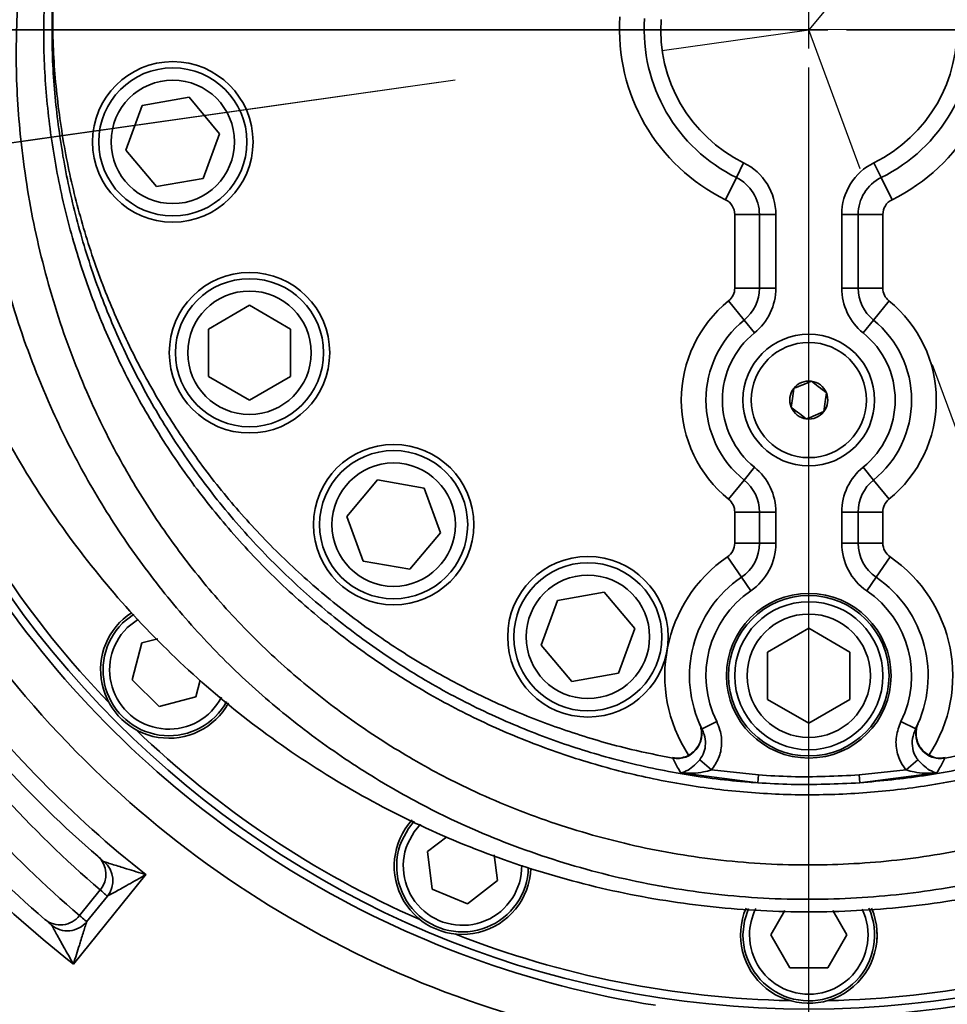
# Model space of a CAD drawing. Header units: millimetres. Extents: x -8713 to 3261, y -18743 to -8704.
# Tile 81 of 156: x -4208 to -4096, y -12292 to -12172. Entities that reach past the tile are written whole.
import ezdxf

# ---------------------------------------------------------------- set-up
doc = ezdxf.new("R2010")
doc.units = ezdxf.units.MM
doc.header["$LTSCALE"] = 10
doc.header["$PDSIZE"] = -1
for name, pattern in [('CENTER', [50.8, 31.75, -6.35, 6.35, -6.35]), ('CENTER2', [1.125, 0.75, -0.125, 0.125, -0.125]), ('CENTERX2', [20.32, 12.7, -2.54, 2.54, -2.54])]:
    doc.linetypes.add(name, pattern=pattern)
doc.layers.get('Defpoints').update_dxf_attribs({"true_color": 0x5e5e5e})
doc.layers.add('中心线层', color=1, linetype='CENTER')
doc.layers.add('细实线层', color=7, linetype='Continuous')
doc.dimstyles.new('ISO-25', dxfattribs={"dimscale": 20, "dimtxt": 4, "dimasz": 3.05, "dimexe": 3, "dimexo": 0.625, "dimtad": 1, "dimdec": 0, "dimtxsty": 'Standard', "dimcen": 2.5, "dimclrd": 1, "dimclre": 1, "dimclrt": 4, "dimadec": 1, "dimazin": 2, "dimtfac": 1, "dimtdec": 0, "dimtmove": 0, "dimatfit": 0, "dimfxl": 1, "dimarcsym": 0})

# ---------------------------------------------------------------- blocks, each defined once
blk = doc.blocks.new('*U166')
at = {"color": 0, "linetype": 'Continuous', "transparency": 16777216}
for p, q in [((0, -2.3), (0, 2.3)), ((-2.3, 0), (2.3, 0))]:
    blk.add_line(p, q, dxfattribs=at)
at = {"color": 0, "linetype": 'CENTER', "transparency": 16777216}
for p, q in [((-114.43, 0), (-4.6, 0)), ((4.6, 0), (130.32, 0)), ((0, -147.85), (0, -4.6))]:
    blk.add_line(p, q, dxfattribs=at)
blk = doc.blocks.new('*D181')
at = {"color": 1, "lineweight": -2, "transparency": 16777216}
for p, q in [((-2176.81, -12185.62), (-2176.81, -14279.02)), ((-4272.58, -12682.54), (-4272.58, -14279.02)), ((-4211.58, -14219.02), (-2237.81, -14219.02))]:
    blk.add_line(p, q, dxfattribs=at)
at = {"color": 1, "lineweight": 20, "transparency": 16777216}
for points in [[(-4211.58, -14208.86), (-4211.58, -14229.19), (-4272.58, -14219.02)], [(-2237.81, -14208.86), (-2237.81, -14229.19), (-2176.81, -14219.02)]]:
    blk.add_solid(points, dxfattribs=at)
at = {"layer": 'Defpoints', "color": 0, "lineweight": 20, "transparency": 16777216}
for p in [(-2176.81, -12173.12), (-4272.58, -12670.04), (-2176.81, -14219.02)]:
    blk.add_point(p, dxfattribs=at)
at = {"color": 4, "transparency": 16777216, "insert": (-3224.69, -14166.08), "char_height": 80, "attachment_point": 5}
blk.add_mtext('2096', dxfattribs=at)
blk = doc.blocks.new('*D183')
at = {"color": 1, "lineweight": -2, "transparency": 16777216}
for p, q in [((-3628.88, -12185.62), (-3628.88, -12942.02)), ((-4272.58, -12682.54), (-4272.58, -12942.02)), ((-4211.58, -12882.02), (-3689.88, -12882.02))]:
    blk.add_line(p, q, dxfattribs=at)
at = {"color": 1, "lineweight": 20, "transparency": 16777216}
for points in [[(-4211.58, -12871.85), (-4211.58, -12892.18), (-4272.58, -12882.02)], [(-3689.88, -12871.85), (-3689.88, -12892.18), (-3628.88, -12882.02)]]:
    blk.add_solid(points, dxfattribs=at)
at = {"layer": 'Defpoints', "color": 0, "lineweight": 20, "transparency": 16777216}
for p in [(-3628.88, -12173.12), (-4272.58, -12670.04), (-3628.88, -12882.02)]:
    blk.add_point(p, dxfattribs=at)
at = {"color": 4, "transparency": 16777216, "insert": (-3950.73, -12829.52), "char_height": 80, "attachment_point": 5}
blk.add_mtext('644', dxfattribs=at)
blk = doc.blocks.new('*D169')
at = {"color": 1, "lineweight": -2, "transparency": 16777216}
blk.add_arc((-3969.93, -11223.12), 395.04, 288.8561, 351.1439, dxfattribs=at)
at = {"color": 1, "lineweight": 20, "transparency": 16777216}
for points in [[(-3589.74, -11283.16), (-3569.46, -11284.73), (-3574.89, -11223.12)], [(-3839.72, -11606.81), (-3844.79, -11587.12), (-3901.33, -11612.16)]]:
    blk.add_solid(points, dxfattribs=at)
at = {"layer": 'Defpoints', "color": 0, "lineweight": 20, "transparency": 16777216}
for p in [(-4176.57, -11223.12), (-2636.63, -11223.12), (-3945.16, -11363.6), (-3734.03, -11539.99), (-3746.65, -12489.44)]:
    blk.add_point(p, dxfattribs=at)
at = {"color": 4, "transparency": 16777216, "insert": (-3707.87, -11443.02), "char_height": 80, "attachment_point": 5, "rotation": 50}
blk.add_mtext('80°', dxfattribs=at)
blk = doc.blocks.new('*D170')
at = {"color": 1, "lineweight": -2, "transparency": 16777216}
blk.add_arc((-4112.58, -12173.12), 253.67, 304.2348, 76.1888, dxfattribs=at)
at = {"color": 1, "lineweight": 20, "transparency": 16777216}
for points in [[(-4053.24, -11936.88), (-4050.8, -11916.69), (-4112.58, -11919.45)], [(-3965.2, -12391.88), (-3974.53, -12373.81), (-4024.06, -12410.85)]]:
    blk.add_solid(points, dxfattribs=at)
at = {"layer": 'Defpoints', "color": 0, "lineweight": 20, "transparency": 16777216}
for p in [(-4112.58, -11396.72), (-4112.58, -12138.75), (-4112.58, -12173.12), (-3869.21, -12244.68), (-3840.39, -12904.09)]:
    blk.add_point(p, dxfattribs=at)
at = {"color": 4, "transparency": 16777216, "insert": (-3810.81, -12118.76), "char_height": 80, "attachment_point": 5, "rotation": 280.2118}
blk.add_mtext('160%%D', dxfattribs=at)
blk = doc.blocks.new('*D171')
at = {"color": 1, "lineweight": -2, "transparency": 16777216}
blk.add_arc((-4112.58, -12173.12), 312.42, 101.2047, 176.8379, dxfattribs=at)
at = {"color": 1, "lineweight": 20, "transparency": 16777216}
for points in [[(-4174.28, -11856.54), (-4172.29, -11876.77), (-4112.58, -11860.7)], [(-4414.37, -12155.46), (-4434.68, -12156.32), (-4421.93, -12216.83)]]:
    blk.add_solid(points, dxfattribs=at)
at = {"layer": 'Defpoints', "color": 0, "lineweight": 20, "transparency": 16777216}
for p in [(-4112.58, -11396.72), (-4281.27, -11910.16), (-4112.58, -12138.75), (-4112.58, -12173.12), (-4884.91, -12282.25)]:
    blk.add_point(p, dxfattribs=at)
at = {"color": 4, "transparency": 16777216, "insert": (-4388.08, -11933.82), "char_height": 80, "attachment_point": 5, "rotation": 49.0213}
blk.add_mtext('98°', dxfattribs=at)
blk = doc.blocks.new('*D221')
at = {"color": 1, "linetype": 'CENTER2', "lineweight": -2, "transparency": 16777216}
blk.add_line((-4897.24, -12284.28), (-5742.4, -12404), dxfattribs=at)
blk.add_arc((-4714.68, -12258.42), 977.98, 191.63692, 265.91013, dxfattribs=at)
at = {"color": 1, "linetype": 'CENTER2', "lineweight": 20, "transparency": 16777216}
for points in [[(-5682.58, -12457.42), (-5662.54, -12453.94), (-5683, -12395.58)], [(-4784.03, -13223.74), (-4784.84, -13244.06), (-4723.48, -13236.35)]]:
    blk.add_solid(points, dxfattribs=at)
at = {"layer": 'Defpoints', "color": 0, "linetype": 'CENTER2', "lineweight": 20, "transparency": 16777216}
for p in [(-4112.58, -12173.12), (-4884.87, -12282.52), (-4714.91, -12283.78), (-5513.8, -12822.2), (-4725.19, -13425.42)]:
    blk.add_point(p, dxfattribs=at)
at = {"color": 4, "linetype": 'CENTER2', "lineweight": 20, "transparency": 16777216, "insert": (-5324.61, -12954.48), "char_height": 80, "attachment_point": 5, "rotation": 318.7735}
blk.add_mtext('82%%D', dxfattribs=at)

msp = doc.modelspace()

# ---------------------------------------------------------------- linework, layer by layer
at = {"color": 2, "linetype": 'CENTERX2'}
for p in [(-3332.58, -12172.31), (-4884.87, -12282.48), (-4884.87, -12282.52), (-3842.46, -12904.86)]:
    msp.add_line(p, (-4112.58, -12173.12), dxfattribs=at)
at = {"color": 4, "linetype": 'CENTER'}
msp.add_line((-4112.58, -12173.12), (-6048.35, -12173.12), dxfattribs=at)
at = {"color": 4}
msp.add_arc((-4112.58, -12173.12), 1935.77, 290, 188, dxfattribs=at)
at = {"layer": '中心线层', "color": 2, "linetype": 'CENTERX2'}
for p in [(-3611.38, -11575.46), (-4884.91, -12282.25)]:
    msp.add_line(p, (-4112.58, -12173.12), dxfattribs=at)
at = {"layer": '细实线层', "linetype": 'Continuous', "lineweight": 35}
for p, q in [((-4187.91, -12181.33), (-4193.6, -12182.33)), ((-4184.2, -12185.75), (-4187.91, -12181.33)), ((-4193.6, -12182.33), (-4195.57, -12187.76)), ((-4186.17, -12191.18), (-4184.2, -12185.75)), ((-4195.57, -12187.76), (-4191.86, -12192.18)), ((-4120.5, -12189.29), (-4121.38, -12191.08)), ((-4104.66, -12189.29), (-4103.78, -12191.08)), ((-4191.86, -12192.18), (-4186.17, -12191.18)), ((-4122.7, -12193.78), (-4121.38, -12191.08)), ((-4103.78, -12191.08), (-4102.46, -12193.78)), ((-4121.58, -12204.51), (-4121.58, -12195.57)), ((-4121.58, -12195.57), (-4118.58, -12195.57)), ((-4116.58, -12195.57), (-4118.58, -12195.57)), ((-4118.58, -12204.51), (-4118.58, -12195.57)), ((-4116.58, -12195.57), (-4116.58, -12204.51)), ((-4108.58, -12204.51), (-4108.58, -12195.57)), ((-4108.58, -12195.57), (-4106.58, -12195.57)), ((-4106.58, -12195.57), (-4106.58, -12204.51)), ((-4106.58, -12195.57), (-4103.58, -12195.57)), ((-4103.58, -12195.57), (-4103.58, -12204.51)), ((-4121.58, -12204.51), (-4118.58, -12204.51)), ((-4116.58, -12204.51), (-4118.58, -12204.51)), ((-4108.58, -12204.51), (-4106.58, -12204.51)), ((-4106.58, -12204.51), (-4103.58, -12204.51)), ((-4122.32, -12206.07), (-4120.43, -12208.4)), ((-4104.72, -12208.4), (-4102.83, -12206.07)), ((-4180.56, -12206.6), (-4185.56, -12209.49)), ((-4175.56, -12209.49), (-4180.56, -12206.6)), ((-4119.18, -12209.96), (-4120.43, -12208.4)), ((-4105.98, -12209.96), (-4104.72, -12208.4)), ((-4185.56, -12209.49), (-4185.56, -12215.26)), ((-4175.56, -12215.26), (-4175.56, -12209.49)), ((-4185.56, -12215.26), (-4180.56, -12218.15)), ((-4180.56, -12218.15), (-4175.56, -12215.26)), ((-4119.18, -12226.29), (-4120.43, -12227.85)), ((-4105.98, -12226.29), (-4104.72, -12227.85)), ((-4165.01, -12227.83), (-4168.72, -12232.26)), ((-4159.33, -12228.84), (-4165.01, -12227.83)), ((-4157.35, -12234.26), (-4159.33, -12228.84)), ((-4122.32, -12230.18), (-4120.43, -12227.85)), ((-4104.72, -12227.85), (-4102.83, -12230.18)), ((-4168.72, -12232.26), (-4166.75, -12237.68)), ((-4121.58, -12235.52), (-4121.58, -12231.73)), ((-4121.58, -12231.73), (-4118.58, -12231.73)), ((-4116.58, -12231.73), (-4118.58, -12231.73)), ((-4118.58, -12235.52), (-4118.58, -12231.73)), ((-4116.58, -12231.73), (-4116.58, -12235.52)), ((-4108.58, -12235.52), (-4108.58, -12231.73)), ((-4108.58, -12231.73), (-4106.58, -12231.73)), ((-4106.58, -12231.73), (-4106.58, -12235.52)), ((-4106.58, -12231.73), (-4103.58, -12231.73)), ((-4103.58, -12231.73), (-4103.58, -12235.52)), ((-4161.06, -12238.68), (-4157.35, -12234.26)), ((-4121.58, -12235.52), (-4118.58, -12235.52)), ((-4116.58, -12235.52), (-4118.58, -12235.52)), ((-4108.58, -12235.52), (-4106.58, -12235.52)), ((-4106.58, -12235.52), (-4103.58, -12235.52)), ((-4122.45, -12237.17), (-4120.76, -12239.65)), ((-4104.4, -12239.65), (-4102.71, -12237.17)), ((-4166.75, -12237.68), (-4161.06, -12238.68)), ((-4119.63, -12241.3), (-4120.76, -12239.65)), ((-4105.53, -12241.3), (-4104.4, -12239.65)), ((-4137.45, -12241.46), (-4143.14, -12242.47)), ((-4133.74, -12245.89), (-4137.45, -12241.46)), ((-4143.14, -12242.47), (-4145.11, -12247.89)), ((-4135.71, -12251.31), (-4133.74, -12245.89)), ((-4112.58, -12245.85), (-4117.58, -12248.74)), ((-4107.58, -12248.74), (-4112.58, -12245.85)), ((-4194.82, -12252.1), (-4193.63, -12247.64)), ((-4193.63, -12247.64), (-4191.7, -12247.12)), ((-4145.11, -12247.89), (-4141.4, -12252.31)), ((-4117.58, -12248.74), (-4117.58, -12254.51)), ((-4107.58, -12254.51), (-4107.58, -12248.74)), ((-4141.4, -12252.31), (-4135.71, -12251.31)), ((-4191.55, -12255.37), (-4194.82, -12252.1)), ((-4186.56, -12252.17), (-4187.09, -12254.17)), ((-4187.09, -12254.17), (-4191.55, -12255.37)), ((-4117.58, -12254.51), (-4112.58, -12257.4)), ((-4112.58, -12257.4), (-4107.58, -12254.51)), ((-4123.77, -12257.19), (-4125.56, -12258.08)), ((-4101.38, -12257.19), (-4099.59, -12258.08)), ((-4124.41, -12263.06), (-4125.83, -12261.82)), ((-4100.75, -12263.06), (-4099.32, -12261.82)), ((-4118.77, -12264.63), (-4128.13, -12263.42)), ((-4124.41, -12263.06), (-4118.7, -12263.67)), ((-4106.45, -12263.67), (-4100.75, -12263.06)), ((-4097.02, -12263.42), (-4106.38, -12264.63)), ((-4118.7, -12263.67), (-4118.77, -12264.63)), ((-4106.45, -12263.67), (-4106.38, -12264.63)), ((-4158.94, -12272.98), (-4156.59, -12271.18)), ((-4158.34, -12277.56), (-4158.94, -12272.98)), ((-4150.82, -12273.39), (-4150.41, -12276.52)), ((-4193.14, -12275.79), (-4201.95, -12286.67)), ((-4150.41, -12276.52), (-4154.07, -12279.33)), ((-4201.23, -12280.76), (-4198.71, -12277.65)), ((-4154.07, -12279.33), (-4158.34, -12277.56)), ((-4197.83, -12278.4), (-4200.35, -12281.51)), ((-4117.2, -12283.12), (-4115.48, -12280.16)), ((-4109.67, -12280.16), (-4107.96, -12283.12)), ((-4114.89, -12287.12), (-4117.2, -12283.12)), ((-4107.96, -12283.12), (-4110.27, -12287.12)), ((-4110.27, -12287.12), (-4114.89, -12287.12))]:
    msp.add_line(p, q, dxfattribs=at)
at = {"layer": '细实线层', "linetype": 'Continuous', "lineweight": 35, "flags": 128}
for points in [[(-4196.02, -12245.25), (-4194.67, -12244.16), (-4194.65, -12244.15)], [(-4194.09, -12244.75), (-4194.19, -12244.81), (-4195.45, -12245.81)], [(-4162.06, -12271.69), (-4161.23, -12270.17), (-4160.54, -12269.31)], [(-4159.77, -12269.67), (-4160.54, -12270.58), (-4161.32, -12271.99)], [(-4120.58, -12283.12), (-4120.39, -12281.4), (-4119.91, -12279.92)]]:
    msp.add_lwpolyline(points, dxfattribs=at)
at = {"layer": '细实线层', "linetype": 'Continuous', "lineweight": 35}
for centre, radius in [((-4189.88, -12186.75), 9.75), ((-4189.88, -12186.75), 9), ((-4189.88, -12186.75), 7.5), ((-4180.56, -12212.37), 9.75), ((-4180.56, -12212.37), 9), ((-4180.56, -12212.37), 7.5), ((-4112.58, -12218.12), 8), ((-4112.58, -12218.12), 7), ((-4163.04, -12233.26), 9.75), ((-4163.04, -12233.26), 9), ((-4163.04, -12233.26), 7.5), ((-4139.43, -12246.89), 9.75), ((-4139.43, -12246.89), 9), ((-4139.43, -12246.89), 7.5), ((-4112.58, -12251.62), 10), ((-4112.58, -12251.62), 9.75), ((-4112.58, -12251.62), 9), ((-4112.58, -12251.62), 7.5)]:
    msp.add_circle(centre, radius, dxfattribs=at)
for centre, radius, start, end in [((-4112.58, -12173.12), 23, 176.1039, 243.8961), ((-4112.58, -12173.12), 20, 176.1039, 243.8961), ((-4112.58, -12173.12), 18, 176.1039, 243.8961), ((-4112.58, -12173.12), 18, 296.1039, 3.8961), ((-4112.58, -12173.12), 20, 296.1039, 3.8961), ((-4112.58, -12173.12), 23, 296.1039, 3.8961), ((-4112.58, -12173.12), 119, 180, 0), ((-4123.58, -12195.57), 7, 0, 63.8961), ((-4101.58, -12195.57), 7, 116.1039, 180), ((-4123.58, -12195.57), 5, 0, 63.8961), ((-4101.58, -12195.57), 5, 116.1039, 180), ((-4123.58, -12195.57), 2, 0, 63.8961), ((-4101.58, -12195.57), 2, 116.1039, 180), ((-4123.58, -12204.51), 2, 308.9448, 0), ((-4123.58, -12204.51), 5, 308.9448, 0), ((-4123.58, -12204.51), 7, 308.9448, 0), ((-4101.58, -12204.51), 7, 180, 231.0552), ((-4101.58, -12204.51), 5, 180, 231.0552), ((-4101.58, -12204.51), 2, 180, 231.0552), ((-4112.58, -12218.12), 15.5, 128.9448, 231.0552), ((-4112.58, -12218.12), 15.5, 308.9448, 51.0552), ((-4112.58, -12218.12), 12.5, 128.9448, 231.0552), ((-4112.58, -12218.12), 12.5, 308.9448, 51.0552), ((-4112.58, -12218.12), 10.5, 128.9448, 231.0552), ((-4112.58, -12218.12), 10.5, 308.9448, 51.0552), ((-4112.58, -12218.12), 2.31, 142.4483, 202.4483), ((-4112.58, -12218.12), 2.31, 82.4483, 142.4483), ((-4112.58, -12218.12), 2.31, 22.4483, 82.4483), ((-4112.58, -12218.12), 2.31, 322.4483, 22.4483), ((-4112.58, -12218.12), 2.31, 202.4483, 262.4483), ((-4112.58, -12173.12), 118, 203.6121, 223.8879), ((-4112.58, -12218.12), 2.31, 262.4483, 322.4483), ((-4112.58, -12173.12), 120, 203.7076, 216.9393), ((-4123.58, -12231.73), 7, 0, 51.0552), ((-4101.58, -12231.73), 7, 128.9448, 180), ((-4123.58, -12231.73), 5, 0, 51.0552), ((-4101.58, -12231.73), 5, 128.9448, 180), ((-4123.58, -12231.73), 2, 0, 51.0552), ((-4101.58, -12231.73), 2, 128.9448, 180), ((-4123.58, -12235.52), 2, 304.34, 0), ((-4123.58, -12235.52), 5, 304.34, 0), ((-4123.58, -12235.52), 7, 304.34, 0), ((-4101.58, -12235.52), 7, 180, 235.66), ((-4101.58, -12235.52), 5, 180, 235.66), ((-4101.58, -12235.52), 2, 180, 235.66), ((-4112.58, -12251.62), 17.5, 124.34, 213.3992), ((-4112.58, -12251.62), 17.5, 326.6225, 55.66), ((-4112.58, -12251.62), 14.5, 124.34, 206.437), ((-4112.58, -12251.62), 14.5, 333.563, 55.66), ((-4112.58, -12251.62), 12.5, 124.34, 206.437), ((-4112.58, -12251.62), 12.5, 333.563, 55.66), ((-4190.36, -12250.91), 8.3, 123.1218, 260.9887), ((-4112.58, -12173.12), 120, 216.9393, 261.0607), ((-4190.36, -12250.91), 8, 135, 331.2444), ((-4190.36, -12250.91), 7.2, 135, 332.5225), ((-4112.58, -12173.12), 125, 216.9168, 261.0832), ((-4112.58, -12173.12), 130.5, 216.8781, 231.8781), ((-4190.36, -12250.91), 8.3, 260.9887, 331.059), ((-4112.58, -12173.12), 118, 226.1121, 246.3879), ((-4128.6, -12258.68), 3.01, 260.5428, 21.3187), ((-4096.56, -12258.68), 3.01, 158.6812, 279.457), ((-4112.58, -12173.12), 144.5, 216.793, 231.793), ((-4112.58, -12173.12), 132.5, 222.1646, 229.2919), ((-4110.34, -12174.94), 135.5, 222.1646, 229.2919), ((-4112.58, -12173.12), 142.5, 222.4199, 229.3409), ((-4110.34, -12174.94), 139.5, 222.4199, 229.3409), ((-4154.67, -12274.75), 8.3, 137.5207, 283.4887), ((-4154.67, -12274.75), 8, 157.5, 358.6809), ((-4154.67, -12274.75), 7.2, 157.5, 0.7781), ((-4200.95, -12275.76), 2.94, 319.7887, 48.1877), ((-4200.16, -12276.51), 3, 321, 49.7314), ((-4154.67, -12274.75), 8.3, 283.4887, 358.3025), ((-4112.58, -12283.12), 8.3, 156.8096, 305.9887), ((-4112.58, -12283.12), 8, 180, 23.8797), ((-4112.58, -12283.12), 7.2, 153.5469, 180), ((-4112.58, -12283.12), 7.2, 180, 25.9853), ((-4112.58, -12283.12), 8.3, 305.9887, 23.0876), ((-4203.55, -12278.95), 2.95, 230.5291, 321.9952), ((-4112.58, -12173.12), 120, 274.2924, 295.9268), ((-4202.68, -12279.62), 3, 229.7677, 321), ((-4112.58, -12283.12), 8.3, 354, 6), ((-4112.58, -12173.12), 118, 248.6121, 268.8879), ((-4112.58, -12173.12), 118, 271.1121, 291.3879), ((-4112.58, -12173.12), 125, 274.2924, 295.9268)]:
    msp.add_arc(centre, radius, start, end, dxfattribs=at)
for points, knots in [([(-4223.48, -12158.52), (-4223.72, -12162.37), (-4224.22, -12170.07), (-4223.44, -12181.62), (-4221.55, -12193.03), (-4218.47, -12204.18), (-4214.25, -12214.95), (-4208.93, -12225.23), (-4202.58, -12234.91), (-4195.25, -12243.89), (-4187.02, -12252.06), (-4177.98, -12259.34), (-4168.22, -12265.65), (-4157.85, -12270.92), (-4146.98, -12275.08), (-4135.73, -12278.09), (-4124.22, -12279.91), (-4112.58, -12280.51), (-4100.94, -12279.91), (-4089.43, -12278.09), (-4078.17, -12275.08), (-4067.3, -12270.92), (-4056.93, -12265.65), (-4047.18, -12259.34), (-4038.14, -12252.06), (-4029.91, -12243.89), (-4022.58, -12234.91), (-4016.22, -12225.23), (-4010.91, -12214.95), (-4006.69, -12204.18), (-4003.6, -12193.03), (-4001.71, -12181.62), (-4000.93, -12170.07), (-4001.43, -12162.37), (-4001.68, -12158.52)], [0, 0, 0, 0, 0.03125, 0.0625, 0.093751, 0.125001, 0.156251, 0.187501, 0.218752, 0.250002, 0.281252, 0.312502, 0.343752, 0.375002, 0.406251, 0.437501, 0.46875, 0.5, 0.53125, 0.562499, 0.593749, 0.624998, 0.656248, 0.687498, 0.718748, 0.749998, 0.781248, 0.812499, 0.843749, 0.874999, 0.906249, 0.9375, 0.96875, 1, 1, 1, 1]), ([(-4011.15, -12165.78), (-4011.15, -12165.78), (-4011.08, -12166.77), (-4010.81, -12171.73), (-4010.91, -12180.69), (-4012.29, -12192.57), (-4014.83, -12203.93), (-4018.45, -12214.66), (-4023.01, -12224.69), (-4028.56, -12234.14), (-4035.08, -12242.89), (-4042.46, -12250.85), (-4050.69, -12258), (-4059.72, -12264.2), (-4069.4, -12269.4), (-4079.63, -12273.54), (-4090.29, -12276.52), (-4101.23, -12278.35), (-4112.48, -12279), (-4123.77, -12278.39), (-4134.95, -12276.51), (-4145.73, -12273.46), (-4155.39, -12269.55), (-4163.88, -12265.04), (-4171.31, -12260.23), (-4178.26, -12254.8), (-4184.71, -12248.77), (-4190.6, -12242.15), (-4195.91, -12235.01), (-4200.57, -12227.47), (-4204.99, -12218.73), (-4208.87, -12208.73), (-4211.91, -12197.49), (-4213.7, -12186.5), (-4214.39, -12175.9), (-4214.24, -12169.15), (-4214, -12165.78), (-4214, -12165.78)], [0, 0, 0, 0, 0, 0.008801, 0.044319, 0.079928, 0.115443, 0.148029, 0.180692, 0.213264, 0.24502, 0.276866, 0.308613, 0.340337, 0.37216, 0.403882, 0.435635, 0.467489, 0.499241, 0.532388, 0.564514, 0.596747, 0.628873, 0.654465, 0.680161, 0.705859, 0.731455, 0.757553, 0.78375, 0.809955, 0.836066, 0.870608, 0.905245, 0.939798, 0.969899, 1, 1, 1, 1, 1]), ([(-4129.09, -12261.64), (-4130.79, -12261.3), (-4134.89, -12260.48), (-4141.26, -12258.64), (-4148.19, -12256.06), (-4154.93, -12252.9), (-4161.42, -12249.2), (-4167.54, -12245), (-4173.32, -12240.32), (-4178.73, -12235.16), (-4183.75, -12229.53), (-4188.27, -12223.51), (-4192.33, -12217.09), (-4195.86, -12210.32), (-4198.85, -12203.21), (-4201.22, -12195.86), (-4203.01, -12188.26), (-4204.12, -12180.47), (-4204.6, -12173.15), (-4204.41, -12168.48), (-4204.33, -12166.44)], [0, 0, 0, 0, 0.03833, 0.092533, 0.146737, 0.202467, 0.258198, 0.313323, 0.368448, 0.425073, 0.4817, 0.538709, 0.595721, 0.654267, 0.712814, 0.772036, 0.831258, 0.892106, 0.952954, 1, 1, 1, 1]), ([(-4020.82, -12166.41), (-4020.74, -12168.55), (-4020.55, -12173.28), (-4021.05, -12180.57), (-4022.15, -12188.23), (-4023.92, -12195.84), (-4026.36, -12203.36), (-4029.47, -12210.7), (-4033.2, -12217.76), (-4037.59, -12224.55), (-4042.62, -12231.01), (-4048.18, -12236.95), (-4054.13, -12242.28), (-4060.45, -12247.06), (-4067.27, -12251.32), (-4073.76, -12254.63), (-4079.71, -12257.12), (-4085.02, -12258.96), (-4090.47, -12260.52), (-4094.2, -12261.27), (-4096.06, -12261.64)], [0, 0, 0, 0, 0.049438, 0.108884, 0.168134, 0.227384, 0.288272, 0.349158, 0.409718, 0.470276, 0.532712, 0.595147, 0.653708, 0.712267, 0.772673, 0.833076, 0.874471, 0.915866, 0.957933, 1, 1, 1, 1]), ([(-4208.6, -12167.19), (-4208.77, -12170.39), (-4209.09, -12176.8), (-4208.46, -12186.89), (-4206.83, -12197.37), (-4203.96, -12208.1), (-4200.29, -12217.63), (-4196.09, -12225.96), (-4191.65, -12233.14), (-4186.59, -12239.93), (-4180.98, -12246.21), (-4174.84, -12251.93), (-4168.24, -12257.07), (-4161.19, -12261.63), (-4153.13, -12265.89), (-4143.98, -12269.58), (-4133.76, -12272.46), (-4123.17, -12274.24), (-4112.48, -12274.81), (-4101.83, -12274.2), (-4091.47, -12272.48), (-4081.37, -12269.66), (-4071.68, -12265.74), (-4062.5, -12260.82), (-4053.92, -12254.96), (-4046.09, -12248.18), (-4039.07, -12240.63), (-4032.85, -12232.31), (-4027.57, -12223.31), (-4023.24, -12213.75), (-4020.05, -12204.2), (-4017.88, -12194.79), (-4016.61, -12185.63), (-4016.07, -12176.4), (-4016.39, -12170.26), (-4016.55, -12167.19)], [0, 0, 0, 0, 0.030245, 0.06049, 0.095208, 0.130014, 0.164719, 0.190842, 0.217061, 0.243272, 0.269383, 0.294902, 0.320523, 0.346142, 0.371658, 0.403652, 0.435751, 0.467745, 0.500749, 0.532367, 0.564086, 0.595704, 0.627312, 0.659021, 0.690631, 0.722334, 0.754137, 0.785848, 0.818515, 0.851275, 0.883957, 0.912915, 0.941975, 0.971039, 1, 1, 1, 1]), ([(-4019.77, -12167.08), (-4019.67, -12169.56), (-4019.46, -12174.64), (-4019.93, -12182.31), (-4021.03, -12190.11), (-4022.81, -12197.86), (-4025.23, -12205.36), (-4028.22, -12212.49), (-4031.73, -12219.28), (-4035.85, -12225.84), (-4040.46, -12231.99), (-4045.49, -12237.64), (-4050.9, -12242.83), (-4056.79, -12247.63), (-4063.04, -12251.91), (-4069.54, -12255.64), (-4076.3, -12258.83), (-4083.37, -12261.49), (-4090.67, -12263.57), (-4098.08, -12265.05), (-4105.61, -12265.93), (-4113.27, -12266.19), (-4120.99, -12265.81), (-4128.65, -12264.79), (-4136.27, -12263.13), (-4143.78, -12260.81), (-4151.16, -12257.83), (-4158.25, -12254.23), (-4165.08, -12249.99), (-4171.57, -12245.14), (-4177.65, -12239.7), (-4183.21, -12233.77), (-4188.27, -12227.34), (-4192.78, -12220.43), (-4196.61, -12213.22), (-4199.73, -12205.86), (-4202.2, -12198.35), (-4204.04, -12190.6), (-4205.18, -12182.74), (-4205.7, -12174.88), (-4205.49, -12169.68), (-4205.38, -12167.08)], [0, 0, 0, 0, 0.025007, 0.051132, 0.077257, 0.104097, 0.130937, 0.156115, 0.181293, 0.207145, 0.232995, 0.257367, 0.281738, 0.306767, 0.331795, 0.355776, 0.379756, 0.404407, 0.429058, 0.45321, 0.477361, 0.502224, 0.527088, 0.551943, 0.5768, 0.602425, 0.628052, 0.653913, 0.679775, 0.706459, 0.733143, 0.759855, 0.786569, 0.814118, 0.841668, 0.867813, 0.893959, 0.920833, 0.947707, 0.973769, 1, 1, 1, 1]), ([(-4204.37, -12166.86), (-4204.48, -12169.42), (-4204.69, -12174.56), (-4204.18, -12182.27), (-4203.08, -12189.93), (-4201.3, -12197.54), (-4198.86, -12205.06), (-4195.75, -12212.4), (-4192.02, -12219.46), (-4187.63, -12226.24), (-4182.6, -12232.69), (-4177.05, -12238.63), (-4171.1, -12243.96), (-4164.77, -12248.74), (-4157.96, -12253), (-4150.87, -12256.61), (-4143.65, -12259.54), (-4136.31, -12261.84), (-4128.7, -12263.52), (-4122.8, -12264.33), (-4119.48, -12264.58), (-4118.77, -12264.63)], [0, 0, 0, 0, 0.054351, 0.109056, 0.163579, 0.218103, 0.274135, 0.330167, 0.38586, 0.441551, 0.498967, 0.556382, 0.610274, 0.664164, 0.71975, 0.775335, 0.827108, 0.87888, 0.932249, 0.985617, 1, 1, 1, 1]), ([(-4106.38, -12264.63), (-4103.79, -12264.39), (-4098.62, -12263.91), (-4090.27, -12262.23), (-4081.42, -12259.59), (-4072.29, -12255.73), (-4063.59, -12250.92), (-4055.46, -12245.18), (-4047.99, -12238.59), (-4041.22, -12231.19), (-4035.27, -12223.03), (-4030.22, -12214.22), (-4026.12, -12204.82), (-4023.08, -12194.92), (-4021.17, -12184.65), (-4020.44, -12175.24), (-4020.68, -12169.32), (-4020.78, -12166.86)], [0, 0, 0, 0, 0.0528732, 0.1057468, 0.1732014, 0.2408682, 0.3083312, 0.3768802, 0.4456392, 0.5141998, 0.5850414, 0.6560976, 0.7269503, 0.8005028, 0.8742798, 0.9478383, 1, 1, 1, 1]), ([(-4114.41, -12216.72), (-4114.46, -12217.12), (-4114.56, -12217.89), (-4114.66, -12218.65), (-4114.71, -12219.01)], [0, 0, 0, 0, 0.534671, 1, 1, 1, 1]), ([(-4112.27, -12215.83), (-4112.52, -12215.94), (-4113.12, -12216.18), (-4113.86, -12216.49), (-4114.31, -12216.67), (-4114.41, -12216.72)], [0, 0, 0, 0, 0.354009, 0.85573, 1, 1, 1, 1]), ([(-4110.44, -12217.24), (-4110.77, -12216.99), (-4111.38, -12216.52), (-4111.99, -12216.05), (-4112.27, -12215.83)], [0, 0, 0, 0, 0.534671, 1, 1, 1, 1]), ([(-4110.75, -12219.53), (-4110.69, -12219.12), (-4110.59, -12218.36), (-4110.49, -12217.6), (-4110.44, -12217.24)], [0, 0, 0, 0, 0.534671, 1, 1, 1, 1]), ([(-4114.71, -12219.01), (-4114.38, -12219.26), (-4113.77, -12219.73), (-4113.16, -12220.2), (-4112.88, -12220.41)], [0, 0, 0, 0, 0.534671, 1, 1, 1, 1]), ([(-4112.88, -12220.41), (-4112.78, -12220.37), (-4112.33, -12220.19), (-4111.6, -12219.88), (-4111, -12219.63), (-4110.75, -12219.53)], [0, 0, 0, 0, 0.14427, 0.645991, 1, 1, 1, 1]), ([(-4125.86, -12257.45), (-4125.86, -12257.45), (-4125.86, -12257.45), (-4125.86, -12257.45), (-4125.85, -12257.45), (-4125.85, -12257.46), (-4125.85, -12257.46), (-4125.84, -12257.48), (-4125.82, -12257.54), (-4125.77, -12257.66), (-4125.68, -12257.95), (-4125.59, -12258.44), (-4125.62, -12259.13), (-4125.85, -12259.89), (-4126.28, -12260.61), (-4126.72, -12260.96), (-4126.95, -12261.14)], [0, 0, 0, 0, 0.010155, 0.015293, 0.018149, 0.019223, 0.020371, 0.023352, 0.031727, 0.068164, 0.115471, 0.241019, 0.419198, 0.602947, 0.792528, 1, 1, 1, 1]), ([(-4125.8, -12257.58), (-4125.84, -12257.49), (-4125.88, -12257.39), (-4125.86, -12257.44), (-4125.86, -12257.45)], [0, 0, 0, 0, 0.929433, 1, 1, 1, 1]), ([(-4123.77, -12257.19), (-4123.62, -12257.53), (-4123.25, -12258.41), (-4123.1, -12259.95), (-4123.43, -12261.67), (-4124.08, -12262.6), (-4124.41, -12263.06)], [0, 0, 0, 0, 0.178414, 0.460844, 0.730169, 1, 1, 1, 1]), ([(-4100.75, -12263.06), (-4100.88, -12262.9), (-4101.39, -12262.26), (-4101.95, -12260.89), (-4102.07, -12258.97), (-4101.61, -12257.78), (-4101.38, -12257.19)], [0, 0, 0, 0, 0.1007502, 0.3934631, 0.6968997, 1, 1, 1, 1]), ([(-4097.62, -12261.42), (-4097.9, -12261.29), (-4098.42, -12261.05), (-4098.98, -12260.44), (-4099.34, -12259.8), (-4099.51, -12259.19), (-4099.56, -12258.65), (-4099.52, -12258.21), (-4099.45, -12257.87), (-4099.38, -12257.65), (-4099.33, -12257.52), (-4099.31, -12257.48), (-4099.31, -12257.46), (-4099.3, -12257.46), (-4099.3, -12257.45), (-4099.3, -12257.44), (-4099.3, -12257.45), (-4099.32, -12257.5), (-4099.33, -12257.53)], [0, 0, 0, 0, 0.1587459, 0.3092005, 0.4381551, 0.5506943, 0.6476013, 0.7281382, 0.7906872, 0.8336264, 0.854952, 0.8602913, 0.8639545, 0.868143, 0.8750706, 0.8904694, 0.9375142, 1, 1, 1, 1]), ([(-4099.32, -12257.48), (-4099.31, -12257.47), (-4099.27, -12257.39), (-4099.31, -12257.46), (-4099.33, -12257.53)], [0, 0, 0, 0, 0.161661, 1, 1, 1, 1]), ([(-4125.83, -12261.82), (-4125.64, -12261.53), (-4125.25, -12260.94), (-4125.1, -12259.85), (-4125.22, -12258.87), (-4125.47, -12258.3), (-4125.56, -12258.08)], [0, 0, 0, 0, 0.259467, 0.527439, 0.815988, 1, 1, 1, 1]), ([(-4099.59, -12258.08), (-4099.74, -12258.46), (-4100.04, -12259.22), (-4100.02, -12260.43), (-4099.71, -12261.31), (-4099.4, -12261.72), (-4099.32, -12261.82)], [0, 0, 0, 0, 0.312138, 0.618633, 0.904084, 1, 1, 1, 1]), ([(-4126.95, -12261.14), (-4126.96, -12261.14), (-4127.19, -12261.35), (-4127.8, -12261.55), (-4128.55, -12261.69), (-4129, -12261.6), (-4129.15, -12261.57)], [0, 0, 0, 0, 0.006471, 0.410637, 0.800966, 1, 1, 1, 1]), ([(-4129.09, -12261.64), (-4129.11, -12261.63), (-4129.15, -12261.6), (-4129.16, -12261.59), (-4129.15, -12261.59), (-4129.15, -12261.59)], [0, 0, 0, 0, 0.429753, 0.86251, 1, 1, 1, 1]), ([(-4128.13, -12263.42), (-4128.18, -12263.34), (-4128.28, -12263.17), (-4128.51, -12262.79), (-4128.79, -12262.28), (-4128.99, -12261.85), (-4129.09, -12261.64)], [0, 0, 0, 0, 0.134285, 0.281182, 0.640626, 1, 1, 1, 1]), ([(-4128.13, -12263.42), (-4128.13, -12263.42), (-4127.85, -12263.36), (-4127.3, -12263.15), (-4126.68, -12262.69), (-4126.2, -12262.24), (-4125.99, -12262), (-4125.83, -12261.82)], [0, 0, 0, 0, 0.003402, 0.392276, 0.731595, 0.801502, 1, 1, 1, 1]), ([(-4099.32, -12261.82), (-4099.17, -12262), (-4098.96, -12262.24), (-4098.48, -12262.69), (-4097.85, -12263.15), (-4097.31, -12263.36), (-4097.03, -12263.42), (-4097.02, -12263.42)], [0, 0, 0, 0, 0.1984978, 0.2684054, 0.6077246, 0.9965979, 1, 1, 1, 1]), ([(-4096.01, -12261.57), (-4096.21, -12261.6), (-4096.7, -12261.68), (-4097.28, -12261.61), (-4097.58, -12261.44), (-4097.62, -12261.42)], [0, 0, 0, 0, 0.3638395, 0.9151057, 1, 1, 1, 1]), ([(-4096.06, -12261.64), (-4096.17, -12261.85), (-4096.37, -12262.28), (-4096.65, -12262.79), (-4096.87, -12263.17), (-4096.97, -12263.34), (-4097.02, -12263.42)], [0, 0, 0, 0, 0.3593744, 0.7188185, 0.8657148, 1, 1, 1, 1]), ([(-4124.41, -12263.06), (-4124.73, -12263.15), (-4125.48, -12263.37), (-4126.73, -12263.49), (-4127.64, -12263.47), (-4128.13, -12263.42), (-4128.13, -12263.42)], [0, 0, 0, 0, 0.2635703, 0.605242, 0.9962192, 1, 1, 1, 1]), ([(-4097.02, -12263.42), (-4097.03, -12263.42), (-4097.51, -12263.47), (-4098.42, -12263.49), (-4099.68, -12263.37), (-4100.42, -12263.15), (-4100.75, -12263.06)], [0, 0, 0, 0, 0.0037808, 0.3947574, 0.7364299, 1, 1, 1, 1]), ([(-4106.38, -12264.63), (-4109.17, -12264.76), (-4113.3, -12264.95), (-4117.43, -12264.71), (-4118.77, -12264.63)], [0, 0, 0, 0, 0.673597, 1, 1, 1, 1]), ([(-4118.7, -12263.67), (-4117.37, -12263.76), (-4113.29, -12264.01), (-4109.2, -12263.81), (-4106.45, -12263.67)], [0, 0, 0, 0, 0.326416, 1, 1, 1, 1]), ([(-4198.99, -12273.56), (-4198.77, -12273.75), (-4198.32, -12274.14), (-4198.26, -12274.2), (-4198.22, -12274.22)], [0, 0, 0, 0, 0.49534, 1, 1, 1, 1]), ([(-4198.22, -12274.22), (-4198.22, -12274.22), (-4198.21, -12274.23), (-4198.12, -12274.26), (-4197.83, -12274.35), (-4197.05, -12274.59), (-4196.19, -12274.86), (-4194.81, -12275.28), (-4193.93, -12275.55), (-4193.14, -12275.79), (-4193.14, -12275.79)], [0, 0, 0, 0, 0.019255, 0.072275, 0.129605, 0.26565, 0.545791, 0.591529, 0.997621, 1, 1, 1, 1]), ([(-4193.14, -12275.79), (-4193.14, -12275.79), (-4193.51, -12276), (-4194.23, -12276.4), (-4195.02, -12276.85), (-4195.94, -12277.36), (-4196.73, -12277.8), (-4197.46, -12278.2), (-4197.74, -12278.35), (-4197.82, -12278.4), (-4197.83, -12278.4), (-4197.83, -12278.4)], [0, 0, 0, 0, 0.002361, 0.205855, 0.407498, 0.453288, 0.73442, 0.870911, 0.929001, 0.980894, 1, 1, 1, 1]), ([(-4197.83, -12278.4), (-4197.87, -12278.37), (-4197.94, -12278.31), (-4198.45, -12277.87), (-4198.71, -12277.65)], [0, 0, 0, 0, 0.495141, 1, 1, 1, 1]), ([(-4204.62, -12281.91), (-4204.65, -12281.88), (-4204.72, -12281.83), (-4205.19, -12281.43), (-4205.42, -12281.22)], [0, 0, 0, 0, 0.494935, 1, 1, 1, 1]), ([(-4201.23, -12280.76), (-4200.97, -12280.98), (-4200.46, -12281.42), (-4200.39, -12281.48), (-4200.35, -12281.51)], [0, 0, 0, 0, 0.495141, 1, 1, 1, 1]), ([(-4201.95, -12286.67), (-4201.95, -12286.66), (-4202.16, -12286.31), (-4202.56, -12285.59), (-4203.01, -12284.81), (-4203.52, -12283.88), (-4203.98, -12283.07), (-4204.37, -12282.35), (-4204.53, -12282.07), (-4204.6, -12281.94), (-4204.61, -12281.92), (-4204.62, -12281.91)], [0, 0, 0, 0, 0.00234, 0.201475, 0.398883, 0.445172, 0.728595, 0.867911, 0.904187, 0.96267, 1, 1, 1, 1]), ([(-4200.35, -12281.51), (-4200.35, -12281.52), (-4200.36, -12281.54), (-4200.4, -12281.67), (-4200.5, -12281.98), (-4200.74, -12282.75), (-4201.02, -12283.63), (-4201.44, -12285.01), (-4201.71, -12285.89), (-4201.95, -12286.66), (-4201.95, -12286.67)], [0, 0, 0, 0, 0.037597, 0.097091, 0.132536, 0.271367, 0.553874, 0.600127, 0.997643, 1, 1, 1, 1])]:
    msp.add_open_spline(points, degree=3, knots=knots, dxfattribs=at)

# ---------------------------------------------------------------- block references
at = {"color": 1, "linetype": 'CENTER'}
msp.add_blockref('*U166', (-4112.58, -12173.12), dxfattribs=at)

# ---------------------------------------------------------------- dimensions: what is measured, and where the dimension line sits
for base, line1, line2, picture, middle in [((-3734.03, -11539.99), ((-3945.16, -11363.6), (-3746.65, -12489.44)), ((-2636.63, -11223.12), (-4176.57, -11223.12)), '*D169', (-3707.87, -11443.02)), ((-4281.27, -11910.16), ((-4884.91, -12282.25), (-4112.58, -12173.12)), ((-4112.58, -12138.75), (-4112.58, -11396.72)), '*D171', (-4388.08, -11933.82))]:
    dim = msp.add_angular_dim_2l(base=base, line1=line1, line2=line2, dimstyle='ISO-25')
    dim.commit()
    dim.dimension.update_dxf_attribs({"geometry": picture, "text_midpoint": middle})
dim = msp.add_angular_dim_2l(base=(-3869.21, -12244.68), line1=((-3840.39, -12904.09), (-4112.58, -12173.12)), line2=((-4112.58, -12138.75), (-4112.58, -11396.72)), text='160%%D', dimstyle='ISO-25')
dim.commit()
dim.dimension.update_dxf_attribs({"geometry": '*D170', "text_midpoint": (-3810.81, -12118.76)})
at = {"linetype": 'CENTER2', "lineweight": 20}
dim = msp.add_angular_dim_2l(base=(-5513.8, -12822.2), line1=((-4884.87, -12282.52), (-4112.58, -12173.12)), line2=((-4725.19, -13425.42), (-4714.91, -12283.78)), text='82%%D', dimstyle='ISO-25', dxfattribs=at)
dim.commit()
dim.dimension.update_dxf_attribs({"geometry": '*D221', "text_midpoint": (-5324.61, -12954.48)})
for base, p2, picture, middle in [((-2176.81, -14219.02), (-2176.81, -12173.12), '*D181', (-3224.69, -14166.08)), ((-3628.88, -12882.02), (-3628.88, -12173.12), '*D183', (-3950.73, -12829.52))]:
    dim = msp.add_linear_dim(base=base, p1=(-4272.58, -12670.04), p2=p2, dimstyle='ISO-25')
    dim.commit()
    dim.dimension.update_dxf_attribs({"geometry": picture, "text_midpoint": middle})

doc.saveas('drawing.dxf')
